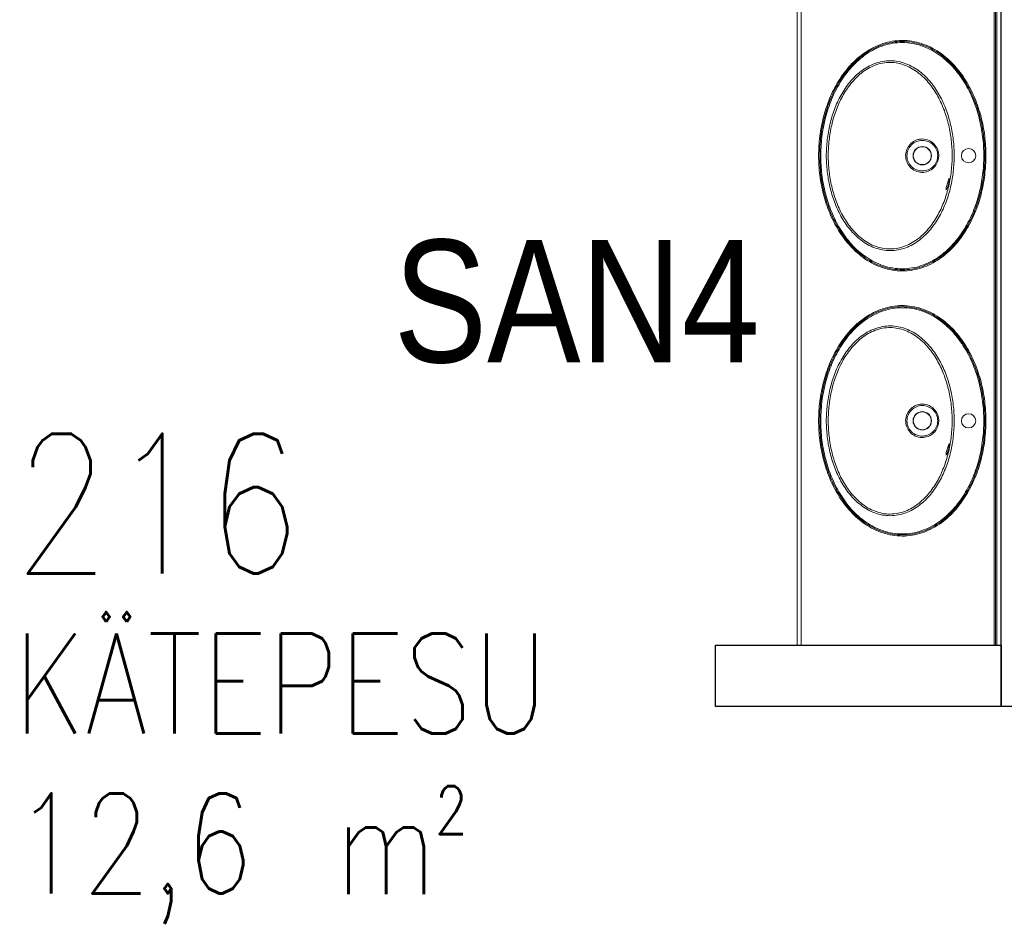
# Model space of a CAD drawing. Header units: millimetres. Extents: x 256092 to 341172, y 103077 to 145077.
# Tile 122 of 139: x 328611 to 331024, y 125700 to 127906. Entities that reach past the tile are written whole.
import ezdxf

# ---------------------------------------------------------------- set-up
doc = ezdxf.new("R2010")
doc.units = ezdxf.units.MM
for name, color, linetype in [('A8HNELIOT', 6, 'Continuous'), ('A8HNUMEROT', 6, 'Continuous'), ('A8HTXT', 3, 'Continuous'), ('SAN.TEHNIKA', 6, 'Continuous'), ('sisustus', 30, 'Continuous')]:
    doc.layers.add(name, color=color, linetype=linetype)
doc.layers.add('Kergplokk_', color=84, linetype='Continuous', lineweight=25)
doc.layers.add('SANITAARTEHNIKA SPETS', color=6, linetype='Continuous', lineweight=25)
doc.styles.add('Arial Narrow', font='ARIALN.TTF', dxfattribs={"height": 300})
doc.styles.add('S', font='simplex', dxfattribs={"width": 0.8})

# ---------------------------------------------------------------- blocks, each defined once
blk = doc.blocks.new('A$C2FD40265')
at = {"layer": 'SAN.TEHNIKA', "linetype": 'Continuous', "lineweight": 18}
for p, q in [((0, 500), (2400, 500)), ((2400, 500), (2400, 488.9)), ((2400, 488.9), (2400, 485.9)), ((2400, 485.8), (2400, 485.9)), ((2400, 485.8), (2400, 482.8)), ((2400, 10), (2400, 482.8)), ((2400, 0), (0, 0)), ((2400, 10), (2400, 0))]:
    blk.add_line(p, q, dxfattribs=at)
at = {"layer": 'SAN.TEHNIKA', "linetype": 'Continuous', "lineweight": 13}
for p, q in [((0, 488.9), (2400, 488.9)), ((2400, 485.9), (0, 485.9)), ((0, 485.8), (2400, 485.8)), ((2400, 482.8), (0, 482.8)), ((0, 10), (2400, 10))]:
    blk.add_line(p, q, dxfattribs=at)
at = {"layer": 'SAN.TEHNIKA', "linetype": 'Continuous', "lineweight": 18}
for centre, radius in [((1200, 420), 17.5), ((1850, 420), 17.5), ((1200, 306.5), 22.5), ((1200, 306.5), 22), ((1850, 306.5), 22.5), ((1850, 306.5), 22)]:
    blk.add_circle(centre, radius, dxfattribs=at)
at = {"layer": 'SAN.TEHNIKA', "linetype": 'Continuous', "lineweight": 13}
for points, knots in [([(1482.5, 257.5), (1482.5, 241.2), (1479.8, 225.1), (1472.3, 202.2), (1469.2, 194.8), (1462, 180.3), (1457.8, 173.3), (1448.8, 160), (1443.9, 153.7), (1433.2, 141.6), (1427.6, 135.8), (1409.8, 119.5), (1397, 109.9), (1369.7, 93.1), (1355.2, 85.7), (1325.7, 73.5), (1310.6, 68.5), (1287.4, 62.5), (1279.6, 60.7), (1263.9, 57.7), (1255.9, 56.4), (1232, 53.5), (1216, 52.5), (1184.1, 52.5), (1168.2, 53.5), (1144.2, 56.4), (1136.2, 57.7), (1120.5, 60.7), (1112.7, 62.4), (1089.7, 68.4), (1074.6, 73.4), (1052.6, 82.5), (1045.3, 85.8), (1031.1, 93), (1024, 97), (1003.4, 109.7), (990.5, 119.2), (966.8, 140.9), (956, 153.1), (942.4, 173), (938.3, 179.9), (931, 194.2), (927.9, 201.8), (922.8, 217.1), (920.9, 224.8), (918.2, 240.7), (917.5, 248.8), (917.5, 265.1), (918.1, 273.3), (920.7, 289.2), (922.6, 297), (927.6, 312.4), (930.7, 319.9), (937.8, 334.3), (941.9, 341.2), (950.9, 354.6), (955.9, 361), (966.5, 373.2), (972.1, 378.9), (989.8, 395.2), (1002.6, 404.8), (1030.1, 421.9), (1044.4, 429.1), (1073.8, 441.4), (1089, 446.4), (1112.4, 452.5), (1120.3, 454.3), (1136.1, 457.3), (1144, 458.5), (1167.8, 461.5), (1183.7, 462.5), (1215.8, 462.5), (1232, 461.5), (1263.7, 457.6), (1279.4, 454.6), (1310.2, 446.7), (1325.3, 441.7), (1355.2, 429.3), (1369.6, 422), (1390, 409.4), (1396.6, 404.9), (1409.4, 395.3), (1415.7, 390.1), (1433.6, 373.7), (1444.2, 361.7), (1457.8, 341.8), (1461.9, 334.7), (1469.2, 320.3), (1472.2, 312.9), (1477.3, 297.6), (1479.2, 289.7), (1481.9, 273.7), (1482.5, 265.6), (1482.5, 257.5)], [0, 0, 0, 0, 0.03125, 0.03125, 0.046875, 0.046875, 0.0625, 0.0625, 0.078125, 0.078125, 0.09375, 0.09375, 0.125, 0.125, 0.15625, 0.15625, 0.1875, 0.1875, 0.203125, 0.203125, 0.21875, 0.21875, 0.25, 0.25, 0.28125, 0.28125, 0.296875, 0.296875, 0.3125, 0.3125, 0.34375, 0.34375, 0.359375, 0.359375, 0.375, 0.375, 0.40625, 0.40625, 0.4375, 0.4375, 0.453125, 0.453125, 0.46875, 0.46875, 0.484375, 0.484375, 0.5, 0.5, 0.515625, 0.515625, 0.53125, 0.53125, 0.546875, 0.546875, 0.5625, 0.5625, 0.578125, 0.578125, 0.59375, 0.59375, 0.625, 0.625, 0.65625, 0.65625, 0.6875, 0.6875, 0.703125, 0.703125, 0.71875, 0.71875, 0.75, 0.75, 0.78125, 0.78125, 0.8125, 0.8125, 0.84375, 0.84375, 0.875, 0.875, 0.890625, 0.890625, 0.90625, 0.90625, 0.9375, 0.9375, 0.953125, 0.953125, 0.96875, 0.96875, 0.984375, 0.984375, 1, 1, 1, 1]), ([(1479.9, 257.5), (1479.9, 265.6), (1479.2, 273.5), (1476.6, 289.4), (1474.7, 297.2), (1469.6, 312.4), (1466.5, 319.8), (1459.3, 334), (1455.2, 341), (1441.7, 360.7), (1431.1, 372.5), (1413.4, 388.7), (1407.2, 393.7), (1394.5, 403.2), (1387.9, 407.7), (1374.4, 415.9), (1367.5, 419.8), (1353.3, 427), (1346, 430.3), (1323.9, 439.4), (1308.9, 444.3), (1278.4, 452.2), (1262.9, 455.1), (1231.5, 458.9), (1215.5, 459.9), (1183.8, 459.9), (1168, 458.9), (1144.4, 456), (1136.6, 454.7), (1121, 451.8), (1113.2, 450), (1090.1, 444), (1075, 439), (1045.9, 426.9), (1031.8, 419.8), (1004.5, 403), (991.8, 393.5), (974.3, 377.4), (968.7, 371.7), (958.2, 359.7), (953.3, 353.4), (944.3, 340.2), (940.3, 333.4), (933.2, 319.2), (930.1, 311.7), (925.1, 296.5), (923.2, 288.8), (920.7, 273), (920.1, 264.9), (920.1, 248.8), (920.8, 240.8), (923.5, 225.1), (925.4, 217.4), (930.5, 202.3), (933.6, 194.9), (940.8, 180.6), (944.9, 173.8), (958.4, 154.2), (969.2, 142.2), (992.7, 120.8), (1005.4, 111.4), (1025.9, 98.9), (1032.9, 95), (1047, 87.9), (1054.2, 84.6), (1076, 75.6), (1090.9, 70.7), (1113.7, 64.9), (1121.4, 63.1), (1137, 60.2), (1144.9, 59), (1168.6, 56), (1184.3, 55.1), (1215.9, 55.1), (1231.7, 56.1), (1255.3, 59), (1263.2, 60.2), (1278.8, 63.2), (1286.5, 64.9), (1309.5, 70.8), (1324.4, 75.8), (1346.3, 84.9), (1353.5, 88.2), (1367.8, 95.4), (1374.8, 99.3), (1395, 111.7), (1407.7, 121.1), (1425.3, 137.2), (1430.9, 142.9), (1441.5, 154.9), (1446.4, 161.2), (1455.4, 174.3), (1459.5, 181.2), (1466.7, 195.5), (1469.7, 202.8), (1474.7, 217.9), (1476.6, 225.6), (1479.2, 241.5), (1479.9, 249.5), (1479.9, 257.5)], [0, 0, 0, 0, 0.015625, 0.015625, 0.03125, 0.03125, 0.046875, 0.046875, 0.0625, 0.0625, 0.09375, 0.09375, 0.109375, 0.109375, 0.125, 0.125, 0.140625, 0.140625, 0.15625, 0.15625, 0.1875, 0.1875, 0.21875, 0.21875, 0.25, 0.25, 0.28125, 0.28125, 0.296875, 0.296875, 0.3125, 0.3125, 0.34375, 0.34375, 0.375, 0.375, 0.40625, 0.40625, 0.421875, 0.421875, 0.4375, 0.4375, 0.453125, 0.453125, 0.46875, 0.46875, 0.484375, 0.484375, 0.5, 0.5, 0.515625, 0.515625, 0.53125, 0.53125, 0.546875, 0.546875, 0.5625, 0.5625, 0.59375, 0.59375, 0.625, 0.625, 0.640625, 0.640625, 0.65625, 0.65625, 0.6875, 0.6875, 0.703125, 0.703125, 0.71875, 0.71875, 0.75, 0.75, 0.78125, 0.78125, 0.796875, 0.796875, 0.8125, 0.8125, 0.84375, 0.84375, 0.859375, 0.859375, 0.875, 0.875, 0.90625, 0.90625, 0.921875, 0.921875, 0.9375, 0.9375, 0.953125, 0.953125, 0.96875, 0.96875, 0.984375, 0.984375, 1, 1, 1, 1]), ([(2132.5, 257.5), (2132.5, 241.2), (2129.8, 225.1), (2122.3, 202.2), (2119.2, 194.8), (2112, 180.3), (2107.8, 173.3), (2098.8, 160), (2093.9, 153.7), (2083.2, 141.6), (2077.6, 135.8), (2059.8, 119.5), (2047, 109.9), (2019.7, 93.1), (2005.2, 85.7), (1975.7, 73.5), (1960.6, 68.5), (1937.4, 62.5), (1929.6, 60.7), (1913.9, 57.7), (1905.9, 56.4), (1882, 53.5), (1866, 52.5), (1834.1, 52.5), (1818.2, 53.5), (1794.2, 56.4), (1786.2, 57.7), (1770.5, 60.7), (1762.7, 62.4), (1739.7, 68.4), (1724.6, 73.4), (1702.6, 82.5), (1695.3, 85.8), (1681.1, 93), (1674, 97), (1653.4, 109.7), (1640.5, 119.2), (1616.8, 140.9), (1606, 153.1), (1592.4, 173), (1588.3, 179.9), (1581, 194.2), (1577.9, 201.8), (1572.8, 217.1), (1570.9, 224.8), (1568.2, 240.7), (1567.5, 248.8), (1567.5, 265.1), (1568.1, 273.3), (1570.7, 289.2), (1572.6, 297), (1577.6, 312.4), (1580.7, 319.9), (1587.8, 334.3), (1591.9, 341.2), (1600.9, 354.6), (1605.9, 361), (1616.5, 373.2), (1622.1, 378.9), (1639.8, 395.2), (1652.6, 404.8), (1680.1, 421.9), (1694.4, 429.1), (1723.8, 441.4), (1739, 446.4), (1762.4, 452.5), (1770.3, 454.3), (1786.1, 457.3), (1794, 458.5), (1817.8, 461.5), (1833.7, 462.5), (1865.8, 462.5), (1882, 461.5), (1913.7, 457.6), (1929.4, 454.6), (1960.2, 446.7), (1975.3, 441.7), (2005.2, 429.3), (2019.6, 422), (2040, 409.4), (2046.6, 404.9), (2059.4, 395.3), (2065.7, 390.1), (2083.6, 373.7), (2094.2, 361.7), (2107.8, 341.8), (2111.9, 334.7), (2119.2, 320.3), (2122.2, 312.9), (2127.3, 297.6), (2129.2, 289.7), (2131.9, 273.7), (2132.5, 265.6), (2132.5, 257.5)], [0, 0, 0, 0, 0.03125, 0.03125, 0.046875, 0.046875, 0.0625, 0.0625, 0.078125, 0.078125, 0.09375, 0.09375, 0.125, 0.125, 0.15625, 0.15625, 0.1875, 0.1875, 0.203125, 0.203125, 0.21875, 0.21875, 0.25, 0.25, 0.28125, 0.28125, 0.296875, 0.296875, 0.3125, 0.3125, 0.34375, 0.34375, 0.359375, 0.359375, 0.375, 0.375, 0.40625, 0.40625, 0.4375, 0.4375, 0.453125, 0.453125, 0.46875, 0.46875, 0.484375, 0.484375, 0.5, 0.5, 0.515625, 0.515625, 0.53125, 0.53125, 0.546875, 0.546875, 0.5625, 0.5625, 0.578125, 0.578125, 0.59375, 0.59375, 0.625, 0.625, 0.65625, 0.65625, 0.6875, 0.6875, 0.703125, 0.703125, 0.71875, 0.71875, 0.75, 0.75, 0.78125, 0.78125, 0.8125, 0.8125, 0.84375, 0.84375, 0.875, 0.875, 0.890625, 0.890625, 0.90625, 0.90625, 0.9375, 0.9375, 0.953125, 0.953125, 0.96875, 0.96875, 0.984375, 0.984375, 1, 1, 1, 1]), ([(2129.9, 257.5), (2129.9, 265.6), (2129.2, 273.5), (2126.6, 289.4), (2124.7, 297.2), (2119.6, 312.4), (2116.5, 319.8), (2109.3, 334), (2105.2, 341), (2091.7, 360.7), (2081.1, 372.5), (2063.4, 388.7), (2057.2, 393.7), (2044.5, 403.2), (2037.9, 407.7), (2024.4, 415.9), (2017.5, 419.8), (2003.3, 427), (1996, 430.3), (1973.9, 439.4), (1958.9, 444.3), (1928.4, 452.2), (1912.9, 455.1), (1881.5, 458.9), (1865.5, 459.9), (1833.8, 459.9), (1818, 458.9), (1794.4, 456), (1786.6, 454.7), (1771, 451.8), (1763.2, 450), (1740.1, 444), (1725, 439), (1695.9, 426.9), (1681.8, 419.8), (1654.5, 403), (1641.8, 393.5), (1624.3, 377.4), (1618.7, 371.7), (1608.2, 359.7), (1603.3, 353.4), (1594.3, 340.2), (1590.3, 333.4), (1583.2, 319.2), (1580.1, 311.7), (1575.1, 296.5), (1573.2, 288.8), (1570.7, 273), (1570.1, 264.9), (1570.1, 248.8), (1570.8, 240.8), (1573.5, 225.1), (1575.4, 217.4), (1580.5, 202.3), (1583.6, 194.9), (1590.8, 180.6), (1594.9, 173.8), (1608.4, 154.2), (1619.2, 142.2), (1642.7, 120.8), (1655.4, 111.4), (1675.9, 98.9), (1682.9, 95), (1697, 87.9), (1704.2, 84.6), (1726, 75.6), (1740.9, 70.7), (1763.7, 64.9), (1771.4, 63.1), (1787, 60.2), (1794.9, 59), (1818.6, 56), (1834.3, 55.1), (1865.9, 55.1), (1881.7, 56.1), (1905.3, 59), (1913.2, 60.2), (1928.8, 63.2), (1936.5, 64.9), (1959.5, 70.8), (1974.4, 75.8), (1996.3, 84.9), (2003.5, 88.2), (2017.8, 95.4), (2024.8, 99.3), (2045, 111.7), (2057.7, 121.1), (2075.3, 137.2), (2080.9, 142.9), (2091.5, 154.9), (2096.4, 161.2), (2105.4, 174.3), (2109.5, 181.2), (2116.7, 195.5), (2119.7, 202.8), (2124.7, 217.9), (2126.6, 225.6), (2129.2, 241.5), (2129.9, 249.5), (2129.9, 257.5)], [0, 0, 0, 0, 0.015625, 0.015625, 0.03125, 0.03125, 0.046875, 0.046875, 0.0625, 0.0625, 0.09375, 0.09375, 0.109375, 0.109375, 0.125, 0.125, 0.140625, 0.140625, 0.15625, 0.15625, 0.1875, 0.1875, 0.21875, 0.21875, 0.25, 0.25, 0.28125, 0.28125, 0.296875, 0.296875, 0.3125, 0.3125, 0.34375, 0.34375, 0.375, 0.375, 0.40625, 0.40625, 0.421875, 0.421875, 0.4375, 0.4375, 0.453125, 0.453125, 0.46875, 0.46875, 0.484375, 0.484375, 0.5, 0.5, 0.515625, 0.515625, 0.53125, 0.53125, 0.546875, 0.546875, 0.5625, 0.5625, 0.59375, 0.59375, 0.625, 0.625, 0.640625, 0.640625, 0.65625, 0.65625, 0.6875, 0.6875, 0.703125, 0.703125, 0.71875, 0.71875, 0.75, 0.75, 0.78125, 0.78125, 0.796875, 0.796875, 0.8125, 0.8125, 0.84375, 0.84375, 0.859375, 0.859375, 0.875, 0.875, 0.90625, 0.90625, 0.921875, 0.921875, 0.9375, 0.9375, 0.953125, 0.953125, 0.96875, 0.96875, 0.984375, 0.984375, 1, 1, 1, 1]), ([(1477.3, 257.5), (1477.3, 265.5), (1476.6, 273.4), (1474, 289), (1472.1, 296.7), (1467.1, 311.6), (1464.1, 318.9), (1456.9, 333), (1452.9, 339.8), (1443.9, 352.8), (1439.1, 358.9), (1428.6, 370.8), (1423, 376.4), (1405.5, 392.3), (1392.9, 401.5), (1366.2, 417.9), (1351.9, 425), (1323, 437), (1308.2, 441.8), (1285.5, 447.6), (1277.9, 449.3), (1262.4, 452.3), (1254.6, 453.5), (1231.2, 456.4), (1215.6, 457.3), (1184.3, 457.3), (1168.7, 456.4), (1145.3, 453.5), (1137.5, 452.2), (1122.1, 449.3), (1114.4, 447.6), (1091.8, 441.8), (1077.1, 437), (1048.3, 425.2), (1034.3, 418.2), (1007.3, 401.7), (994.6, 392.4), (971.4, 371.3), (960.6, 359.4), (947.3, 340), (943.2, 333.2), (936.1, 319.2), (932.9, 311.8), (925.4, 289.4), (922.8, 274), (922.6, 242.2), (925.2, 226.6), (932.6, 204), (935.7, 196.7), (942.7, 182.6), (946.8, 175.8), (955.7, 162.8), (960.6, 156.5), (971, 144.7), (976.5, 139.1), (988.1, 128.5), (994.2, 123.5), (1006.8, 114.1), (1013.4, 109.6), (1033.5, 97.2), (1047.5, 90.2), (1069.2, 81.3), (1076.5, 78.5), (1091.5, 73.6), (1099.1, 71.3), (1137.2, 61.5), (1168.2, 57.7), (1215.2, 57.7), (1231.1, 58.6), (1262.2, 62.5), (1277.5, 65.3), (1307.7, 73), (1322.6, 77.9), (1344.4, 86.9), (1351.7, 90.2), (1365.7, 97.2), (1372.6, 101), (1392.7, 113.3), (1405.4, 122.6), (1428.9, 143.9), (1439.4, 155.6), (1452.8, 175.1), (1456.9, 181.9), (1464, 196), (1467.1, 203.3), (1474.6, 225.7), (1477.3, 241.6), (1477.3, 257.5)], [0, 0, 0, 0, 0.015625, 0.015625, 0.03125, 0.03125, 0.046875, 0.046875, 0.0625, 0.0625, 0.078125, 0.078125, 0.09375, 0.09375, 0.125, 0.125, 0.15625, 0.15625, 0.1875, 0.1875, 0.203125, 0.203125, 0.21875, 0.21875, 0.25, 0.25, 0.28125, 0.28125, 0.296875, 0.296875, 0.3125, 0.3125, 0.34375, 0.34375, 0.375, 0.375, 0.40625, 0.40625, 0.4375, 0.4375, 0.453125, 0.453125, 0.46875, 0.46875, 0.5, 0.5, 0.53125, 0.53125, 0.546875, 0.546875, 0.5625, 0.5625, 0.578125, 0.578125, 0.59375, 0.59375, 0.609375, 0.609375, 0.625, 0.625, 0.65625, 0.65625, 0.671875, 0.671875, 0.6875, 0.6875, 0.75, 0.75, 0.78125, 0.78125, 0.8125, 0.8125, 0.84375, 0.84375, 0.859375, 0.859375, 0.875, 0.875, 0.90625, 0.90625, 0.9375, 0.9375, 0.953125, 0.953125, 0.96875, 0.96875, 1, 1, 1, 1]), ([(2127.3, 257.5), (2127.3, 265.5), (2126.6, 273.4), (2124, 289), (2122.1, 296.7), (2117.1, 311.6), (2114.1, 318.9), (2106.9, 333), (2102.9, 339.8), (2093.9, 352.8), (2089.1, 358.9), (2078.6, 370.8), (2073, 376.4), (2055.5, 392.3), (2042.9, 401.5), (2016.2, 417.9), (2001.9, 425), (1973, 437), (1958.2, 441.8), (1935.5, 447.6), (1927.9, 449.3), (1912.4, 452.3), (1904.6, 453.5), (1881.2, 456.4), (1865.6, 457.3), (1834.3, 457.3), (1818.7, 456.4), (1795.3, 453.5), (1787.5, 452.2), (1772.1, 449.3), (1764.4, 447.6), (1741.8, 441.8), (1727.1, 437), (1698.3, 425.2), (1684.3, 418.2), (1657.3, 401.7), (1644.6, 392.4), (1621.4, 371.3), (1610.6, 359.4), (1597.3, 340), (1593.2, 333.2), (1586.1, 319.2), (1582.9, 311.8), (1575.4, 289.4), (1572.8, 274), (1572.6, 242.2), (1575.2, 226.6), (1582.6, 204), (1585.7, 196.7), (1592.7, 182.6), (1596.8, 175.8), (1605.7, 162.8), (1610.6, 156.5), (1621, 144.7), (1626.5, 139.1), (1638.1, 128.5), (1644.2, 123.5), (1656.8, 114.1), (1663.4, 109.6), (1683.5, 97.2), (1697.5, 90.2), (1719.2, 81.3), (1726.5, 78.5), (1741.5, 73.6), (1749.1, 71.3), (1787.2, 61.5), (1818.2, 57.7), (1865.2, 57.7), (1881.1, 58.6), (1912.2, 62.5), (1927.5, 65.3), (1957.7, 73), (1972.6, 77.9), (1994.4, 86.9), (2001.7, 90.2), (2015.7, 97.2), (2022.6, 101), (2042.7, 113.3), (2055.4, 122.6), (2078.9, 143.9), (2089.4, 155.6), (2102.8, 175.1), (2106.9, 181.9), (2114, 196), (2117.1, 203.3), (2124.6, 225.7), (2127.3, 241.6), (2127.3, 257.5)], [0, 0, 0, 0, 0.015625, 0.015625, 0.03125, 0.03125, 0.046875, 0.046875, 0.0625, 0.0625, 0.078125, 0.078125, 0.09375, 0.09375, 0.125, 0.125, 0.15625, 0.15625, 0.1875, 0.1875, 0.203125, 0.203125, 0.21875, 0.21875, 0.25, 0.25, 0.28125, 0.28125, 0.296875, 0.296875, 0.3125, 0.3125, 0.34375, 0.34375, 0.375, 0.375, 0.40625, 0.40625, 0.4375, 0.4375, 0.453125, 0.453125, 0.46875, 0.46875, 0.5, 0.5, 0.53125, 0.53125, 0.546875, 0.546875, 0.5625, 0.5625, 0.578125, 0.578125, 0.59375, 0.59375, 0.609375, 0.609375, 0.625, 0.625, 0.65625, 0.65625, 0.671875, 0.671875, 0.6875, 0.6875, 0.75, 0.75, 0.78125, 0.78125, 0.8125, 0.8125, 0.84375, 0.84375, 0.859375, 0.859375, 0.875, 0.875, 0.90625, 0.90625, 0.9375, 0.9375, 0.953125, 0.953125, 0.96875, 0.96875, 1, 1, 1, 1]), ([(1200, 71.3), (1187.1, 71.3), (1174.2, 72.1), (1148.6, 75), (1135.9, 77.2), (1110.8, 83.1), (1098.5, 86.7), (1074.6, 95.7), (1062.9, 101.1), (1040.3, 113.7), (1029.6, 120.9), (1009.7, 137.2), (1000.5, 146.5), (988.9, 161.9), (985.3, 167.3), (979.1, 178.6), (976.3, 184.5), (971.9, 196.6), (970.2, 202.8), (967.9, 215.5), (967.3, 222.1), (967.4, 234.9), (968, 241.3), (970.5, 254), (972.2, 260.3), (976.8, 272.4), (979.5, 278.2), (985.9, 289.5), (989.5, 294.9), (997.4, 305.1), (1001.6, 309.9), (1010.6, 319), (1015.4, 323.4), (1030.4, 335.7), (1041.1, 342.8), (1063.4, 355.2), (1075.2, 360.5), (1099.3, 369.5), (1111.6, 373.2), (1136.4, 379), (1149, 381.1), (1174.4, 384), (1187.3, 384.7), (1213.1, 384.6), (1226, 383.9), (1251.5, 381), (1264.1, 378.9), (1288.9, 373.1), (1301.1, 369.4), (1325, 360.4), (1336.8, 355), (1359.3, 342.5), (1370, 335.4), (1384.9, 323.1), (1389.7, 318.7), (1398.7, 309.5), (1403, 304.6), (1410.8, 294.5), (1414.3, 289.1), (1420.7, 277.7), (1423.5, 271.9), (1427.9, 259.8), (1429.6, 253.6), (1432, 240.8), (1432.6, 234.4), (1432.6, 221.6), (1432.1, 215.2), (1429.7, 202.3), (1428, 196.1), (1423.5, 184), (1420.7, 178.1), (1414.4, 166.8), (1410.8, 161.5), (1403, 151.3), (1398.8, 146.4), (1389.8, 137.2), (1385, 132.8), (1370, 120.6), (1359.4, 113.4), (1336.9, 101), (1325.1, 95.6), (1301.1, 86.6), (1288.9, 83), (1264, 77.1), (1251.4, 75), (1225.8, 72.1), (1212.9, 71.3), (1200, 71.3)], [0, 0, 0, 0, 0.03125, 0.03125, 0.0625, 0.0625, 0.09375, 0.09375, 0.125, 0.125, 0.15625, 0.15625, 0.1875, 0.1875, 0.203125, 0.203125, 0.21875, 0.21875, 0.234375, 0.234375, 0.25, 0.25, 0.265625, 0.265625, 0.28125, 0.28125, 0.296875, 0.296875, 0.3125, 0.3125, 0.328125, 0.328125, 0.34375, 0.34375, 0.375, 0.375, 0.40625, 0.40625, 0.4375, 0.4375, 0.46875, 0.46875, 0.5, 0.5, 0.53125, 0.53125, 0.5625, 0.5625, 0.59375, 0.59375, 0.625, 0.625, 0.65625, 0.65625, 0.671875, 0.671875, 0.6875, 0.6875, 0.703125, 0.703125, 0.71875, 0.71875, 0.734375, 0.734375, 0.75, 0.75, 0.765625, 0.765625, 0.78125, 0.78125, 0.796875, 0.796875, 0.8125, 0.8125, 0.828125, 0.828125, 0.84375, 0.84375, 0.875, 0.875, 0.90625, 0.90625, 0.9375, 0.9375, 0.96875, 0.96875, 1, 1, 1, 1]), ([(1200, 76.1), (1212.6, 76.1), (1225.2, 76.8), (1250.3, 79.6), (1262.8, 81.7), (1287.3, 87.4), (1299.3, 90.9), (1322.9, 99.6), (1334.5, 104.8), (1356.5, 116.9), (1366.9, 123.7), (1381.6, 135.5), (1386.4, 139.8), (1393, 146.5), (1395.2, 148.8), (1399.4, 153.5), (1401.3, 155.9), (1407.1, 163.3), (1410.7, 168.5), (1416.9, 179.5), (1419.7, 185.3), (1424.1, 197), (1425.8, 203.1), (1428.1, 215.7), (1428.6, 221.9), (1428.5, 234.4), (1427.9, 240.7), (1425.4, 253.2), (1423.7, 259.2), (1419.1, 271), (1416.3, 276.6), (1410, 287.6), (1406.4, 292.8), (1400.6, 300.2), (1398.6, 302.6), (1394.4, 307.2), (1392.2, 309.5), (1385.5, 316.2), (1380.8, 320.4), (1366, 332.2), (1355.6, 339.1), (1339, 348.2), (1333.3, 351), (1321.8, 356.2), (1316.1, 358.5), (1298.5, 365), (1286.6, 368.5), (1262.4, 374.1), (1250.1, 376.2), (1225.1, 379), (1212.5, 379.7), (1187.3, 379.7), (1174.7, 379), (1149.9, 376.2), (1137.6, 374.1), (1113.3, 368.5), (1101.3, 365), (1077.7, 356.2), (1066.2, 351), (1044.3, 339), (1033.9, 332.2), (1019.1, 320.3), (1014.4, 316.1), (1007.7, 309.4), (1005.6, 307.2), (1001.4, 302.5), (999.4, 300.1), (993.6, 292.7), (990, 287.5), (983.6, 276.5), (980.8, 270.9), (976.3, 259.1), (974.5, 253), (972.1, 240.6), (971.5, 234.4), (971.4, 221.8), (971.9, 215.4), (974.2, 203), (975.9, 196.9), (980.4, 185.1), (983.1, 179.4), (989.4, 168.4), (992.9, 163.2), (998.7, 155.8), (1000.7, 153.4), (1004.9, 148.7), (1007.1, 146.4), (1013.8, 139.6), (1018.5, 135.4), (1033.2, 123.7), (1043.7, 116.7), (1077, 98.6), (1100.6, 90.2), (1137.3, 81.7), (1149.8, 79.6), (1174.8, 76.8), (1187.4, 76.1), (1200, 76.1)], [0, 0, 0, 0, 0.03125, 0.03125, 0.0625, 0.0625, 0.09375, 0.09375, 0.125, 0.125, 0.15625, 0.15625, 0.171875, 0.171875, 0.179688, 0.179688, 0.1875, 0.1875, 0.203125, 0.203125, 0.21875, 0.21875, 0.234375, 0.234375, 0.25, 0.25, 0.265625, 0.265625, 0.28125, 0.28125, 0.296875, 0.296875, 0.3125, 0.3125, 0.320313, 0.320313, 0.328125, 0.328125, 0.34375, 0.34375, 0.375, 0.375, 0.390625, 0.390625, 0.40625, 0.40625, 0.4375, 0.4375, 0.46875, 0.46875, 0.5, 0.5, 0.53125, 0.53125, 0.5625, 0.5625, 0.59375, 0.59375, 0.625, 0.625, 0.65625, 0.65625, 0.671875, 0.671875, 0.679688, 0.679688, 0.6875, 0.6875, 0.703125, 0.703125, 0.71875, 0.71875, 0.734375, 0.734375, 0.75, 0.75, 0.765625, 0.765625, 0.78125, 0.78125, 0.796875, 0.796875, 0.8125, 0.8125, 0.820313, 0.820313, 0.828125, 0.828125, 0.84375, 0.84375, 0.875, 0.875, 0.9375, 0.9375, 0.96875, 0.96875, 1, 1, 1, 1]), ([(1850, 71.3), (1837.1, 71.3), (1824.2, 72.1), (1798.6, 75), (1785.9, 77.2), (1760.8, 83.1), (1748.5, 86.7), (1724.6, 95.7), (1712.9, 101.1), (1690.3, 113.7), (1679.6, 120.9), (1659.7, 137.2), (1650.5, 146.5), (1638.9, 161.9), (1635.3, 167.3), (1629.1, 178.6), (1626.3, 184.5), (1621.9, 196.6), (1620.2, 202.8), (1617.9, 215.5), (1617.3, 222.1), (1617.4, 234.9), (1618, 241.3), (1620.5, 254), (1622.2, 260.3), (1626.8, 272.4), (1629.5, 278.2), (1635.9, 289.5), (1639.5, 294.9), (1647.4, 305.1), (1651.6, 309.9), (1660.6, 319), (1665.4, 323.4), (1680.4, 335.7), (1691.1, 342.8), (1713.4, 355.2), (1725.2, 360.5), (1749.3, 369.5), (1761.6, 373.2), (1786.4, 379), (1799, 381.1), (1824.4, 384), (1837.3, 384.7), (1863.1, 384.6), (1876, 383.9), (1901.5, 381), (1914.1, 378.9), (1938.9, 373.1), (1951.1, 369.4), (1975, 360.4), (1986.8, 355), (2009.3, 342.5), (2020, 335.4), (2034.9, 323.1), (2039.7, 318.7), (2048.7, 309.5), (2053, 304.6), (2060.8, 294.5), (2064.3, 289.1), (2070.7, 277.7), (2073.5, 271.9), (2077.9, 259.8), (2079.6, 253.6), (2082, 240.8), (2082.6, 234.4), (2082.6, 221.6), (2082.1, 215.2), (2079.7, 202.3), (2078, 196.1), (2073.5, 184), (2070.7, 178.1), (2064.4, 166.8), (2060.8, 161.5), (2053, 151.3), (2048.8, 146.4), (2039.8, 137.2), (2035, 132.8), (2020, 120.6), (2009.4, 113.4), (1986.9, 101), (1975.1, 95.6), (1951.1, 86.6), (1938.9, 83), (1914, 77.1), (1901.4, 75), (1875.8, 72.1), (1862.9, 71.3), (1850, 71.3)], [0, 0, 0, 0, 0.03125, 0.03125, 0.0625, 0.0625, 0.09375, 0.09375, 0.125, 0.125, 0.15625, 0.15625, 0.1875, 0.1875, 0.203125, 0.203125, 0.21875, 0.21875, 0.234375, 0.234375, 0.25, 0.25, 0.265625, 0.265625, 0.28125, 0.28125, 0.296875, 0.296875, 0.3125, 0.3125, 0.328125, 0.328125, 0.34375, 0.34375, 0.375, 0.375, 0.40625, 0.40625, 0.4375, 0.4375, 0.46875, 0.46875, 0.5, 0.5, 0.53125, 0.53125, 0.5625, 0.5625, 0.59375, 0.59375, 0.625, 0.625, 0.65625, 0.65625, 0.671875, 0.671875, 0.6875, 0.6875, 0.703125, 0.703125, 0.71875, 0.71875, 0.734375, 0.734375, 0.75, 0.75, 0.765625, 0.765625, 0.78125, 0.78125, 0.796875, 0.796875, 0.8125, 0.8125, 0.828125, 0.828125, 0.84375, 0.84375, 0.875, 0.875, 0.90625, 0.90625, 0.9375, 0.9375, 0.96875, 0.96875, 1, 1, 1, 1]), ([(1850, 76.1), (1862.6, 76.1), (1875.2, 76.8), (1900.3, 79.6), (1912.8, 81.7), (1937.3, 87.4), (1949.3, 90.9), (1972.9, 99.6), (1984.5, 104.8), (2006.5, 116.9), (2016.9, 123.7), (2031.6, 135.5), (2036.4, 139.8), (2043, 146.5), (2045.2, 148.8), (2049.4, 153.5), (2051.3, 155.9), (2057.1, 163.3), (2060.7, 168.5), (2066.9, 179.5), (2069.7, 185.3), (2074.1, 197), (2075.8, 203.1), (2078.1, 215.7), (2078.6, 221.9), (2078.5, 234.4), (2077.9, 240.7), (2075.4, 253.2), (2073.7, 259.2), (2069.1, 271), (2066.3, 276.6), (2060, 287.6), (2056.4, 292.8), (2050.6, 300.2), (2048.6, 302.6), (2044.4, 307.2), (2042.2, 309.5), (2035.5, 316.2), (2030.8, 320.4), (2016, 332.2), (2005.6, 339.1), (1989, 348.2), (1983.3, 351), (1971.8, 356.2), (1966.1, 358.5), (1948.5, 365), (1936.6, 368.5), (1912.4, 374.1), (1900.1, 376.2), (1875.1, 379), (1862.5, 379.7), (1837.3, 379.7), (1824.7, 379), (1799.9, 376.2), (1787.6, 374.1), (1763.3, 368.5), (1751.3, 365), (1727.7, 356.2), (1716.2, 351), (1694.3, 339), (1683.9, 332.2), (1669.1, 320.3), (1664.4, 316.1), (1657.7, 309.4), (1655.6, 307.2), (1651.4, 302.5), (1649.4, 300.1), (1643.6, 292.7), (1640, 287.5), (1633.6, 276.5), (1630.8, 270.9), (1626.3, 259.1), (1624.5, 253), (1622.1, 240.6), (1621.5, 234.4), (1621.4, 221.8), (1621.9, 215.4), (1624.2, 203), (1625.9, 196.9), (1630.4, 185.1), (1633.1, 179.4), (1639.4, 168.4), (1642.9, 163.2), (1648.7, 155.8), (1650.7, 153.4), (1654.9, 148.7), (1657.1, 146.4), (1663.8, 139.6), (1668.5, 135.4), (1683.2, 123.7), (1693.7, 116.7), (1727, 98.6), (1750.6, 90.2), (1787.3, 81.7), (1799.8, 79.6), (1824.8, 76.8), (1837.4, 76.1), (1850, 76.1)], [0, 0, 0, 0, 0.03125, 0.03125, 0.0625, 0.0625, 0.09375, 0.09375, 0.125, 0.125, 0.15625, 0.15625, 0.171875, 0.171875, 0.179688, 0.179688, 0.1875, 0.1875, 0.203125, 0.203125, 0.21875, 0.21875, 0.234375, 0.234375, 0.25, 0.25, 0.265625, 0.265625, 0.28125, 0.28125, 0.296875, 0.296875, 0.3125, 0.3125, 0.320313, 0.320313, 0.328125, 0.328125, 0.34375, 0.34375, 0.375, 0.375, 0.390625, 0.390625, 0.40625, 0.40625, 0.4375, 0.4375, 0.46875, 0.46875, 0.5, 0.5, 0.53125, 0.53125, 0.5625, 0.5625, 0.59375, 0.59375, 0.625, 0.625, 0.65625, 0.65625, 0.671875, 0.671875, 0.679688, 0.679688, 0.6875, 0.6875, 0.703125, 0.703125, 0.71875, 0.71875, 0.734375, 0.734375, 0.75, 0.75, 0.765625, 0.765625, 0.78125, 0.78125, 0.796875, 0.796875, 0.8125, 0.8125, 0.820313, 0.820313, 0.828125, 0.828125, 0.84375, 0.84375, 0.875, 0.875, 0.9375, 0.9375, 0.96875, 0.96875, 1, 1, 1, 1]), ([(1164.5, 326.6), (1167.1, 331.3), (1170.8, 335.3), (1179.3, 341.7), (1184.2, 344.1), (1194.5, 346.8), (1199.9, 347.2), (1207.8, 346.2), (1210.5, 345.6), (1215.5, 343.9), (1217.9, 342.9), (1224.9, 338.9), (1229, 335.5), (1235.7, 327.1), (1238.1, 322.2), (1241, 311.9), (1241.3, 306.4), (1239.9, 295.9), (1238.2, 290.7), (1232.8, 281.4), (1229.2, 277.4), (1220.7, 270.9), (1215.8, 268.5), (1205.5, 265.7), (1200.1, 265.4), (1189.5, 266.7), (1184.3, 268.4), (1175, 273.7), (1171, 277.2), (1164.3, 285.7), (1161.9, 290.6), (1159.8, 298.3), (1159.3, 300.9), (1158.9, 306.2), (1159, 308.9), (1160, 316.8), (1161.8, 322), (1164.5, 326.6)], [0, 0, 0, 0, 0.0625, 0.0625, 0.125, 0.125, 0.1875, 0.1875, 0.21875, 0.21875, 0.25, 0.25, 0.3125, 0.3125, 0.375, 0.375, 0.4375, 0.4375, 0.5, 0.5, 0.5625, 0.5625, 0.625, 0.625, 0.6875, 0.6875, 0.75, 0.75, 0.8125, 0.8125, 0.875, 0.875, 0.90625, 0.90625, 0.9375, 0.9375, 1, 1, 1, 1]), ([(1164.2, 317.4), (1163.5, 315), (1163, 312.6), (1162.5, 307.7), (1162.5, 305.3), (1163.2, 297.9), (1164.7, 293.2), (1169.3, 284.4), (1172.5, 280.5), (1180.1, 274.3), (1184.5, 271.9), (1193.9, 269.1), (1198.9, 268.6), (1208.7, 269.6), (1213.5, 271.1), (1222.1, 275.7), (1226, 278.9), (1232.2, 286.6), (1234.5, 291.1), (1237.3, 300.6), (1237.7, 305.5), (1236.7, 315.3), (1235.3, 320.2), (1230.6, 328.8), (1227.4, 332.7), (1221.8, 337.4), (1219.7, 338.8), (1215.4, 341.1), (1213.1, 342), (1208.4, 343.4), (1206, 343.9), (1201.1, 344.4), (1198.7, 344.4), (1191.3, 343.6), (1186.6, 342.2), (1177.9, 337.5), (1174.1, 334.3), (1167.9, 326.6), (1165.6, 322.2), (1164.2, 317.4)], [0, 0, 0, 0, 0.03125, 0.03125, 0.0625, 0.0625, 0.125, 0.125, 0.1875, 0.1875, 0.25, 0.25, 0.3125, 0.3125, 0.375, 0.375, 0.4375, 0.4375, 0.5, 0.5, 0.5625, 0.5625, 0.625, 0.625, 0.6875, 0.6875, 0.71875, 0.71875, 0.75, 0.75, 0.78125, 0.78125, 0.8125, 0.8125, 0.875, 0.875, 0.9375, 0.9375, 1, 1, 1, 1]), ([(1814.5, 326.6), (1817.1, 331.3), (1820.8, 335.3), (1829.3, 341.7), (1834.2, 344.1), (1844.5, 346.8), (1849.9, 347.2), (1857.8, 346.2), (1860.5, 345.6), (1865.5, 343.9), (1867.9, 342.9), (1874.9, 338.9), (1879, 335.5), (1885.7, 327.1), (1888.1, 322.2), (1891, 311.9), (1891.3, 306.4), (1889.9, 295.9), (1888.2, 290.7), (1882.8, 281.4), (1879.2, 277.4), (1870.7, 270.9), (1865.8, 268.5), (1855.5, 265.7), (1850.1, 265.4), (1839.5, 266.7), (1834.3, 268.4), (1825, 273.7), (1821, 277.2), (1814.3, 285.7), (1811.9, 290.6), (1809.8, 298.3), (1809.3, 300.9), (1808.9, 306.2), (1809, 308.9), (1810, 316.8), (1811.8, 322), (1814.5, 326.6)], [0, 0, 0, 0, 0.0625, 0.0625, 0.125, 0.125, 0.1875, 0.1875, 0.21875, 0.21875, 0.25, 0.25, 0.3125, 0.3125, 0.375, 0.375, 0.4375, 0.4375, 0.5, 0.5, 0.5625, 0.5625, 0.625, 0.625, 0.6875, 0.6875, 0.75, 0.75, 0.8125, 0.8125, 0.875, 0.875, 0.90625, 0.90625, 0.9375, 0.9375, 1, 1, 1, 1]), ([(1814.2, 317.4), (1813.5, 315), (1813, 312.6), (1812.5, 307.7), (1812.5, 305.3), (1813.2, 297.9), (1814.7, 293.2), (1819.3, 284.4), (1822.5, 280.5), (1830.1, 274.3), (1834.5, 271.9), (1843.9, 269.1), (1848.9, 268.6), (1858.7, 269.6), (1863.5, 271.1), (1872.1, 275.7), (1876, 278.9), (1882.2, 286.6), (1884.5, 291.1), (1887.3, 300.6), (1887.7, 305.5), (1886.7, 315.3), (1885.3, 320.2), (1880.6, 328.8), (1877.4, 332.7), (1871.8, 337.4), (1869.7, 338.8), (1865.4, 341.1), (1863.1, 342), (1858.4, 343.4), (1856, 343.9), (1851.1, 344.4), (1848.7, 344.4), (1841.3, 343.6), (1836.6, 342.2), (1827.9, 337.5), (1824.1, 334.3), (1817.9, 326.6), (1815.6, 322.2), (1814.2, 317.4)], [0, 0, 0, 0, 0.03125, 0.03125, 0.0625, 0.0625, 0.125, 0.125, 0.1875, 0.1875, 0.25, 0.25, 0.3125, 0.3125, 0.375, 0.375, 0.4375, 0.4375, 0.5, 0.5, 0.5625, 0.5625, 0.625, 0.625, 0.6875, 0.6875, 0.71875, 0.71875, 0.75, 0.75, 0.78125, 0.78125, 0.8125, 0.8125, 0.875, 0.875, 0.9375, 0.9375, 1, 1, 1, 1])]:
    blk.add_open_spline(points, degree=3, knots=knots, dxfattribs=at)
at = {"layer": 'SAN.TEHNIKA', "linetype": 'Continuous', "lineweight": 18}
for points in [[(1270, 367.5), (1271.8, 367), (1273.6, 366.5), (1277, 365.6), (1278.5, 365.3), (1282.5, 364.6), (1284, 364.6), (1284, 365.7), (1282.4, 366.6), (1277.3, 368.7), (1273.7, 369.8), (1266.5, 371.5), (1262.8, 372.2), (1257.5, 372.8), (1256, 372.8), (1256, 372.1), (1257.6, 371.4), (1262.8, 369.6), (1266.4, 368.5), (1270, 367.5)], [(1920, 367.5), (1921.8, 367), (1923.6, 366.5), (1927, 365.6), (1928.5, 365.3), (1932.5, 364.6), (1934, 364.6), (1934, 365.7), (1932.4, 366.6), (1927.3, 368.7), (1923.7, 369.8), (1916.5, 371.5), (1912.8, 372.2), (1907.5, 372.8), (1906, 372.8), (1906, 372.1), (1907.6, 371.4), (1912.8, 369.6), (1916.4, 368.5), (1920, 367.5)]]:
    blk.add_open_spline(points, degree=3, knots=[0, 0, 0, 0, 0.0625, 0.0625, 0.125, 0.125, 0.25, 0.25, 0.375, 0.375, 0.5, 0.5, 0.625, 0.625, 0.75, 0.75, 0.875, 0.875, 1, 1, 1, 1], dxfattribs=at)
blk = doc.blocks.new('a8tila')
at = {"layer": 'A8HNELIOT', "color": 1, "style": 'S', "width": 0.8}
for s, height, p in [('2', 120, (1053.5, -651.6)), ('m', 250, (803.5, -801.6))]:
    blk.add_text(s, height=height, dxfattribs=at).set_placement(p)
at = {"layer": 'A8HNELIOT', "style": 'S', "width": 0.8}
blk.add_attdef('TILNEL', (0, -800), '', height=250, dxfattribs=at)
at = {"layer": 'A8HNUMEROT', "style": 'S', "width": 0.8}
blk.add_attdef('TILNUM', (0, 0), '', height=350, dxfattribs=at)
at = {"layer": 'A8HTXT', "style": 'S', "width": 0.8}
blk.add_attdef('TILTXT', (0, -400), '', height=250, dxfattribs=at)

msp = doc.modelspace()

# ---------------------------------------------------------------- linework, layer by layer
at = {"layer": 'Kergplokk_'}
msp.add_lwpolyline([(331166.6, 129723.1), (331166.4, 126222.6), (331016.4, 126222.6), (331016.6, 129723)], dxfattribs=at)
msp.add_lwpolyline([(330316.4, 126222.6), (330316.4, 126372.6), (331016.4, 126372.6), (331016.4, 126222.6)], close=True, dxfattribs=at)

# ---------------------------------------------------------------- block references
at = {"layer": 'A8HTXT'}
ref = msp.add_blockref('a8tila', (328595.6, 126548), dxfattribs=dict(at, xscale=0.9800000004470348, yscale=0.9800000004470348, zscale=0.9800000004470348))
ref.add_attrib('TILNUM', '216', (328595.6, 126548), dxfattribs={"layer": 'A8HNUMEROT', "color": 1, "height": 343, "style": 'S', "width": 0.8})
ref.add_attrib('TILTXT', 'KÄTEPESU', (328595.6, 126156), dxfattribs={"color": 1, "height": 245, "style": 'S', "width": 0.8})
ref.add_attrib('TILNEL', '12,6', (328595.6, 125764), dxfattribs={"layer": 'A8HNELIOT', "color": 1, "height": 245, "style": 'S', "width": 0.8})
at = {"layer": 'sisustus', "rotation": 270.0000000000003}
msp.add_blockref('A$C2FD40265', (330516.4, 128772.6), dxfattribs=at)

# ---------------------------------------------------------------- texts
at = {"layer": 'SANITAARTEHNIKA SPETS', "insert": (329975.9, 127214.1), "char_height": 300, "attachment_point": 5, "style": 'Arial Narrow'}
msp.add_mtext_dynamic_manual_height_columns('SAN4', width=4623.481, gutter_width=12.5, heights=[0], dxfattribs=at)

doc.saveas('drawing.dxf')
